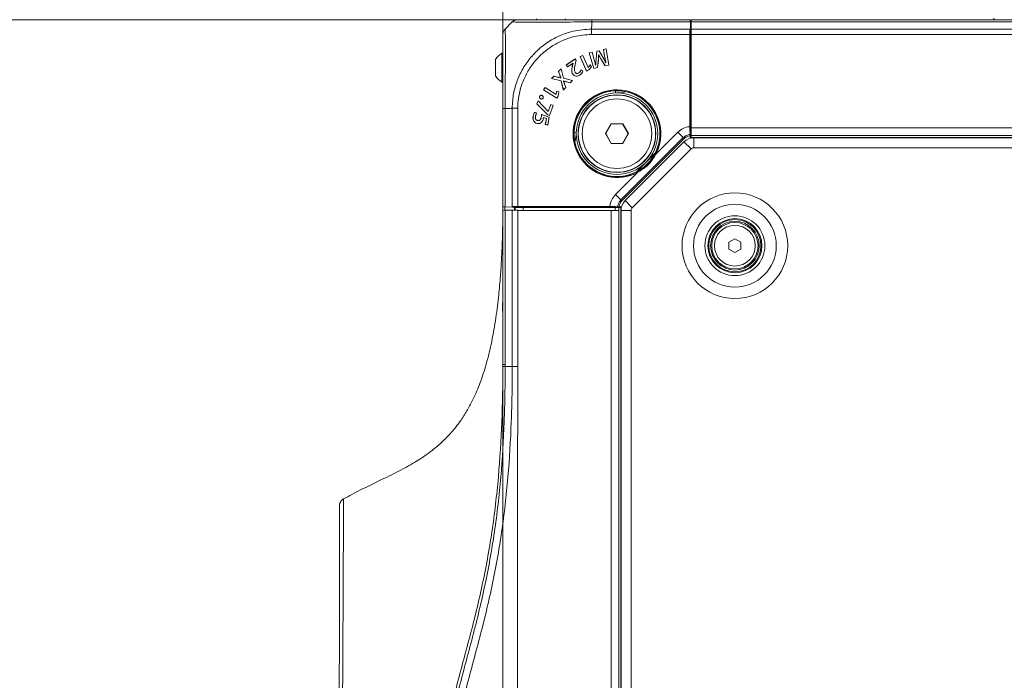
# Model space of a CAD drawing. Header units: millimetres. Extents: x 0 to 1118, y 0 to 864.
# Tile 90 of 235: x 248 to 312, y 581 to 624. Entities that reach past the tile are written whole.
import ezdxf

# ---------------------------------------------------------------- set-up
doc = ezdxf.new("R2010")
doc.units = ezdxf.units.MM
doc.styles.add('SLDTEXTSTYLE3', font='TXT', dxfattribs={"width": 0.605})
doc.dimstyles.new('SLDDIMSTYLE3', dxfattribs={"dimtxt": 3.175, "dimasz": 3.302, "dimexe": 0, "dimexo": 0.0625, "dimgap": 0.79375, "dimtad": 0, "dimtih": 1, "dimtoh": 1, "dimdec": 0, "dimlfac": 4, "dimrnd": 1e-09, "dimzin": 12, "dimdsep": 46, "dimtxsty": 'SLDTEXTSTYLE3', "dimsah": 1, "dimcen": 0.09, "dimadec": 0, "dimazin": 3, "dimtfac": 1, "dimtofl": 0, "dimtmove": 0, "dimatfit": 3, "dimfxl": 1, "dimfrac": 2, "dimtolj": 1, "dimtzin": 12, "dimarcsym": 0})

# ---------------------------------------------------------------- blocks, each defined once
blk = doc.blocks.new('_D_8')
at = {"color": 7, "linetype": 'Continuous', "lineweight": 0}
for p, q in [((140.285, 698.696), (92.784, 698.696)), ((94.384, 698.696), (94.384, 666.068)), ((94.384, 623.696), (94.384, 656.323)), ((283.535, 623.696), (92.784, 623.696))]:
    blk.add_line(p, q, dxfattribs=at)
for points in [[(94.384, 698.696), (93.876, 695.394), (94.892, 695.394)], [(94.384, 623.696), (94.892, 626.998), (93.876, 626.998)]]:
    blk.add_solid(points, dxfattribs=at)
at = {"color": 7, "linetype": 'Continuous', "lineweight": 0, "char_height": 3.175, "attachment_point": 1, "style": 'SLDTEXTSTYLE3'}
for s, insert in [('300', (90.746, 665.289)), ('MINIMUM CLEARANCE', (70.635, 660.416))]:
    blk.add_mtext(s, dxfattribs=dict(at, insert=insert))
blk = doc.blocks.new('_D_10')
at = {"color": 7, "linetype": 'Continuous', "lineweight": 0}
for p, q in [((141.885, 700.296), (141.885, 713.98)), ((279.385, 478.659), (279.385, 713.98)), ((141.885, 712.38), (186.886, 712.38)), ((279.385, 712.38), (234.383, 712.38))]:
    blk.add_line(p, q, dxfattribs=at)
for points in [[(141.885, 712.38), (145.187, 711.872), (145.187, 712.888)], [(279.385, 712.38), (276.083, 712.888), (276.083, 711.872)]]:
    blk.add_solid(points, dxfattribs=at)
at = {"color": 7, "linetype": 'Continuous', "lineweight": 0, "char_height": 3.175, "attachment_point": 1, "style": 'SLDTEXTSTYLE3'}
for s, insert in [('550', (206.997, 716.473)), ('MINIMUM CLEARANCE', (186.886, 711.601))]:
    blk.add_mtext(s, dxfattribs=dict(at, insert=insert))

msp = doc.modelspace()

# ---------------------------------------------------------------- linework, layer by layer
at = {"color": 7, "linetype": 'Continuous', "lineweight": 15}
for p, q in [((279.531, 623.092), (279.988, 623.549)), ((281.551, 623.761), (281.551, 623.696)), ((283.426, 623.696), (283.426, 623.761)), ((284.985, 623.696), (285.135, 623.696)), ((285.135, 623.696), (291.498, 623.696)), ((291.504, 623.571), (291.547, 623.571)), ((291.512, 623.092), (291.504, 623.549)), ((291.547, 623.696), (495.722, 623.696)), ((291.547, 623.696), (291.547, 623.549)), ((291.547, 623.549), (291.547, 623.092)), ((311.139, 623.696), (311.099, 623.766)), ((291.48, 616.776), (291.48, 622.739)), ((291.482, 623.092), (291.482, 616.627)), ((291.482, 623.092), (291.497, 623.092)), ((291.497, 623.092), (291.512, 623.092)), ((291.512, 623.092), (291.512, 616.627)), ((291.547, 623.092), (291.547, 622.739)), ((291.547, 622.739), (291.547, 616.696)), ((291.547, 622.446), (291.512, 622.446)), ((279.385, 621.53), (279.32, 621.53)), ((279.32, 621.53), (279.32, 619.655)), ((285.149, 621.594), (284.966, 621.552)), ((284.966, 621.552), (285.263, 620.535)), ((284.969, 621.55), (284.966, 621.552)), ((285.148, 621.591), (284.969, 621.55)), ((284.969, 621.55), (285.265, 620.538)), ((285.148, 621.591), (285.149, 621.594)), ((285.264, 621.178), (285.148, 621.591)), ((285.266, 621.178), (285.149, 621.594)), ((285.461, 621.653), (285.414, 621.172)), ((285.463, 621.651), (285.416, 621.172)), ((285.606, 621.686), (285.461, 621.653)), ((285.463, 621.651), (285.461, 621.653)), ((285.605, 621.684), (285.463, 621.651)), ((285.605, 621.684), (285.606, 621.686)), ((285.843, 621.277), (285.605, 621.684)), ((285.845, 621.278), (285.606, 621.686)), ((286.064, 621.805), (285.889, 621.765)), ((285.889, 621.765), (285.961, 621.345)), ((285.891, 621.763), (285.889, 621.765)), ((286.063, 621.803), (285.891, 621.763)), ((285.891, 621.763), (285.964, 621.346)), ((286.063, 621.803), (286.064, 621.805)), ((286.231, 620.761), (286.063, 621.803)), ((286.233, 620.76), (286.064, 621.805)), ((291.512, 621.546), (291.547, 621.546)), ((278.915, 621.12), (278.915, 620.064)), ((284.064, 621.153), (283.483, 620.778)), ((284.063, 621.149), (283.486, 620.777)), ((283.569, 620.643), (283.921, 620.87)), ((283.57, 620.647), (283.922, 620.873)), ((283.923, 620.868), (283.889, 620.755)), ((283.925, 620.868), (283.892, 620.754)), ((283.922, 620.873), (283.921, 620.87)), ((283.921, 620.87), (283.923, 620.868)), ((283.922, 620.873), (283.925, 620.868)), ((283.925, 620.868), (283.923, 620.868)), ((284.063, 621.149), (284.064, 621.153)), ((284.125, 621.053), (284.063, 621.149)), ((284.128, 621.054), (284.064, 621.153)), ((284.085, 620.895), (284.125, 621.053)), ((284.087, 620.895), (284.128, 621.054)), ((284.125, 621.053), (284.128, 621.054)), ((284.551, 621.382), (284.381, 621.306)), ((284.381, 621.306), (284.797, 620.375)), ((284.384, 621.304), (284.381, 621.306)), ((284.55, 621.379), (284.384, 621.304)), ((284.384, 621.304), (284.798, 620.378)), ((284.55, 621.379), (284.551, 621.382)), ((284.895, 620.607), (284.55, 621.379)), ((284.896, 620.61), (284.551, 621.382)), ((285.506, 620.594), (285.552, 621.037)), ((285.508, 620.592), (285.555, 621.037)), ((285.552, 621.037), (285.555, 621.037)), ((285.572, 621.422), (285.58, 621.424)), ((285.572, 621.422), (285.574, 621.42)), ((285.574, 621.42), (285.579, 621.421)), ((285.58, 621.424), (285.579, 621.421)), ((285.758, 621.087), (285.756, 621.085)), ((285.756, 621.085), (285.986, 620.702)), ((285.758, 621.087), (285.987, 620.705)), ((286.04, 620.899), (286.041, 620.902)), ((286.047, 620.901), (286.04, 620.899)), ((286.044, 620.903), (286.041, 620.902)), ((286.047, 620.901), (286.044, 620.903)), ((291.547, 621.046), (291.512, 621.046)), ((283.142, 620.51), (282.986, 620.352)), ((282.986, 620.352), (283.062, 620.13)), ((282.989, 620.352), (282.986, 620.352)), ((283.141, 620.505), (282.989, 620.352)), ((282.989, 620.352), (283.064, 620.131)), ((283.141, 620.505), (283.142, 620.51)), ((283.299, 619.909), (283.141, 620.505)), ((283.301, 619.911), (283.142, 620.51)), ((283.483, 620.778), (283.569, 620.643)), ((283.486, 620.777), (283.483, 620.778)), ((283.486, 620.777), (283.57, 620.647)), ((283.57, 620.647), (283.569, 620.643)), ((283.892, 620.754), (283.889, 620.755)), ((283.899, 620.18), (283.897, 620.179)), ((284.047, 620.298), (284.049, 620.3)), ((284.295, 620.253), (284.294, 620.254)), ((284.553, 620.359), (284.431, 620.443)), ((284.55, 620.359), (284.432, 620.44)), ((284.797, 620.375), (284.945, 620.441)), ((284.798, 620.378), (284.797, 620.375)), ((284.798, 620.378), (284.943, 620.443)), ((284.895, 620.607), (284.896, 620.61)), ((284.901, 620.61), (284.895, 620.607)), ((284.899, 620.612), (284.896, 620.61)), ((285.031, 620.774), (284.899, 620.612)), ((284.901, 620.61), (284.899, 620.612)), ((285.031, 620.77), (284.901, 620.61)), ((284.943, 620.443), (285.118, 620.654)), ((284.943, 620.443), (284.945, 620.441)), ((284.945, 620.441), (285.121, 620.654)), ((285.121, 620.654), (285.031, 620.774)), ((285.031, 620.77), (285.031, 620.774)), ((285.118, 620.654), (285.031, 620.77)), ((285.118, 620.654), (285.121, 620.654)), ((285.263, 620.535), (285.508, 620.592)), ((285.265, 620.538), (285.263, 620.535)), ((285.265, 620.538), (285.506, 620.594)), ((285.376, 620.746), (285.378, 620.749)), ((285.385, 620.748), (285.376, 620.746)), ((285.383, 620.75), (285.378, 620.749)), ((285.385, 620.748), (285.383, 620.75)), ((285.506, 620.594), (285.508, 620.592)), ((285.986, 620.702), (286.233, 620.76)), ((285.987, 620.705), (285.986, 620.702)), ((285.987, 620.705), (286.231, 620.761)), ((286.231, 620.761), (286.233, 620.76)), ((279.32, 619.655), (279.385, 619.655)), ((282.687, 620.05), (282.531, 619.892)), ((282.535, 619.893), (282.531, 619.892)), ((282.531, 619.892), (283.141, 619.74)), ((282.688, 620.048), (282.535, 619.893)), ((282.535, 619.893), (283.143, 619.742)), ((282.917, 619.984), (282.687, 620.05)), ((282.688, 620.048), (282.687, 620.05)), ((282.917, 619.982), (282.688, 620.048)), ((283.136, 619.922), (283.133, 619.919)), ((283.139, 619.921), (283.133, 619.916)), ((283.133, 619.916), (283.133, 619.919)), ((283.139, 619.921), (283.136, 619.922)), ((283.143, 619.742), (283.141, 619.74)), ((283.141, 619.74), (283.291, 619.158)), ((283.143, 619.742), (283.292, 619.162)), ((283.299, 619.909), (283.301, 619.911)), ((283.88, 619.756), (283.299, 619.909)), ((283.884, 619.757), (283.301, 619.911)), ((283.301, 619.733), (283.305, 619.737)), ((283.301, 619.733), (283.303, 619.732)), ((283.303, 619.732), (283.305, 619.734)), ((283.305, 619.737), (283.305, 619.734)), ((283.444, 619.315), (283.369, 619.548)), ((283.446, 619.315), (283.371, 619.548)), ((283.493, 619.672), (283.729, 619.6)), ((283.494, 619.674), (283.728, 619.603)), ((283.728, 619.603), (283.88, 619.756)), ((283.728, 619.603), (283.729, 619.6)), ((283.729, 619.6), (283.884, 619.757)), ((283.88, 619.756), (283.884, 619.757)), ((284.345, 620.103), (284.346, 620.101)), ((282.116, 619.308), (282.016, 619.15)), ((282.019, 619.151), (282.016, 619.15)), ((282.016, 619.15), (282.879, 618.607)), ((282.116, 619.305), (282.019, 619.151)), ((282.019, 619.151), (282.878, 618.61)), ((282.831, 618.857), (282.116, 619.308)), ((282.116, 619.305), (282.116, 619.308)), ((282.831, 618.854), (282.116, 619.305)), ((282.852, 619.068), (282.832, 618.86)), ((282.854, 619.065), (282.835, 618.859)), ((282.993, 619.018), (282.852, 619.068)), ((282.854, 619.065), (282.852, 619.068)), ((282.991, 619.017), (282.854, 619.065)), ((282.963, 618.744), (282.991, 619.017)), ((282.965, 618.743), (282.993, 619.018)), ((282.991, 619.017), (282.993, 619.018)), ((283.291, 619.158), (283.446, 619.315)), ((283.292, 619.162), (283.291, 619.158)), ((283.292, 619.162), (283.444, 619.315)), ((283.444, 619.315), (283.446, 619.315)), ((286.672, 619.089), (286.672, 618.957)), ((286.76, 618.958), (286.797, 618.958)), ((281.654, 618.443), (281.586, 618.251)), ((281.588, 618.252), (281.586, 618.251)), ((281.586, 618.251), (282.285, 617.544)), ((281.655, 618.439), (281.588, 618.252)), ((281.588, 618.252), (282.286, 617.546)), ((282.317, 617.751), (281.654, 618.443)), ((281.655, 618.439), (281.654, 618.443)), ((282.316, 617.749), (281.655, 618.439)), ((281.761, 618.736), (281.761, 618.736)), ((281.763, 618.735), (281.761, 618.736)), ((281.763, 618.735), (281.763, 618.735)), ((281.821, 618.577), (281.82, 618.575)), ((281.924, 618.788), (281.925, 618.789)), ((281.982, 618.629), (281.984, 618.628)), ((282.832, 618.86), (282.831, 618.857)), ((282.835, 618.859), (282.831, 618.854)), ((282.831, 618.854), (282.831, 618.857)), ((282.835, 618.859), (282.832, 618.86)), ((282.878, 618.61), (282.963, 618.744)), ((282.878, 618.61), (282.879, 618.607)), ((282.879, 618.607), (282.965, 618.743)), ((282.963, 618.744), (282.965, 618.743)), ((279.385, 617.945), (279.385, 618.096)), ((279.385, 611.582), (279.385, 617.945)), ((281.582, 617.637), (281.446, 617.703)), ((281.578, 617.636), (281.446, 617.7)), ((282.316, 617.749), (282.317, 617.751)), ((282.321, 617.747), (282.316, 617.749)), ((282.32, 617.75), (282.317, 617.751)), ((282.481, 618.202), (282.32, 617.75)), ((282.321, 617.747), (282.32, 617.75)), ((282.482, 618.2), (282.321, 617.747)), ((282.4, 617.506), (282.629, 618.147)), ((282.402, 617.503), (282.632, 618.149)), ((282.632, 618.149), (282.481, 618.202)), ((282.482, 618.2), (282.481, 618.202)), ((282.629, 618.147), (282.482, 618.2)), ((282.629, 618.147), (282.632, 618.149)), ((281.338, 617.449), (281.336, 617.449)), ((281.485, 617.427), (281.487, 617.427)), ((281.605, 616.98), (281.605, 616.978)), ((281.628, 617.172), (281.628, 617.174)), ((281.875, 617.422), (281.872, 617.423)), ((281.882, 617.061), (281.884, 617.06)), ((282.382, 617.398), (281.89, 617.562)), ((282.379, 617.397), (281.892, 617.559)), ((281.994, 617.291), (281.996, 617.29)), ((282.003, 617.367), (282.005, 617.364)), ((282.003, 617.367), (282.202, 617.297)), ((282.005, 617.364), (282.199, 617.296)), ((282.199, 617.296), (282.125, 616.911)), ((282.202, 617.297), (282.128, 616.913)), ((282.202, 617.297), (282.199, 617.296)), ((282.281, 616.883), (282.379, 617.397)), ((282.282, 616.881), (282.382, 617.398)), ((282.286, 617.546), (282.285, 617.544)), ((282.285, 617.544), (282.402, 617.503)), ((282.286, 617.546), (282.4, 617.506)), ((282.379, 617.397), (282.382, 617.398)), ((282.4, 617.506), (282.402, 617.503)), ((291.547, 617.378), (291.512, 617.343)), ((282.128, 616.913), (282.125, 616.911)), ((282.125, 616.911), (282.282, 616.881)), ((282.128, 616.913), (282.281, 616.883)), ((282.281, 616.883), (282.282, 616.881)), ((284.123, 616.408), (283.991, 616.408)), ((286.39, 616.961), (286.02, 616.321)), ((286.395, 616.952), (286.03, 616.321)), ((286.395, 616.952), (286.39, 616.961)), ((287.129, 616.961), (286.39, 616.961)), ((287.124, 616.952), (286.395, 616.952)), ((287.124, 616.952), (287.129, 616.961)), ((287.489, 616.321), (287.124, 616.952)), ((287.499, 616.321), (287.129, 616.961)), ((291.482, 616.627), (291.497, 616.522)), ((291.497, 616.627), (291.482, 616.627)), ((291.497, 616.627), (291.512, 616.627)), ((291.512, 616.627), (291.497, 616.522)), ((291.497, 616.522), (291.508, 616.446)), ((291.508, 616.446), (291.508, 616.197)), ((291.547, 616.696), (291.547, 616.196)), ((284.122, 616.283), (284.122, 616.321)), ((286.02, 616.321), (286.39, 615.681)), ((286.03, 616.321), (286.02, 616.321)), ((286.03, 616.321), (286.395, 615.689)), ((291.088, 615.986), (287.094, 611.993)), ((287.124, 615.689), (287.489, 616.321)), ((287.129, 615.681), (287.499, 616.321)), ((291.089, 615.795), (287.286, 611.991)), ((287.489, 616.321), (287.499, 616.321)), ((291.497, 616.196), (291.486, 616.194)), ((291.486, 616.026), (291.486, 616.194)), ((291.486, 616.062), (291.547, 616.123)), ((291.488, 616.276), (291.508, 616.197)), ((291.497, 616.196), (291.508, 616.197)), ((291.547, 616.123), (291.547, 616.196)), ((291.547, 616.196), (495.722, 616.196)), ((291.547, 616.123), (291.547, 616.04)), ((495.544, 616.058), (291.725, 616.058)), ((286.395, 615.689), (286.39, 615.681)), ((286.39, 615.681), (287.129, 615.681)), ((286.395, 615.689), (287.124, 615.689)), ((287.124, 615.689), (287.129, 615.681)), ((288.625, 614.456), (288.026, 613.857)), ((289.223, 615.054), (288.625, 614.456)), ((279.385, 611.358), (279.385, 611.582)), ((279.385, 611.358), (279.531, 611.361)), ((279.385, 601.392), (279.385, 611.358)), ((279.988, 611.568), (279.531, 611.576)), ((279.531, 611.361), (279.988, 611.369)), ((286.453, 611.598), (279.988, 611.598)), ((279.988, 611.583), (279.988, 611.598)), ((279.988, 611.568), (279.988, 611.583)), ((286.453, 611.568), (279.988, 611.568)), ((279.988, 611.369), (280.342, 611.375)), ((280.135, 611.568), (280.135, 611.371)), ((280.185, 611.372), (280.185, 611.533)), ((280.185, 611.533), (280.685, 611.533)), ((286.304, 611.601), (280.342, 611.601)), ((280.342, 611.375), (280.342, 611.346)), ((280.446, 611.359), (280.342, 611.361)), ((280.342, 611.346), (286.385, 611.346)), ((286.835, 611.357), (280.446, 611.359)), ((280.685, 611.533), (286.635, 611.533)), ((281.535, 611.533), (281.535, 611.568)), ((282.035, 611.568), (282.035, 611.533)), ((285.737, 611.568), (285.702, 611.533)), ((286.558, 611.583), (286.453, 611.598)), ((286.453, 611.583), (286.453, 611.598)), ((286.453, 611.583), (286.453, 611.568)), ((286.558, 611.583), (286.453, 611.568)), ((286.635, 611.572), (286.558, 611.583)), ((286.883, 611.572), (286.635, 611.572)), ((286.635, 611.533), (286.885, 611.533)), ((286.805, 611.593), (286.883, 611.572)), ((286.885, 611.583), (286.883, 611.572)), ((286.886, 611.594), (286.885, 611.583)), ((286.885, 611.533), (286.957, 611.533)), ((286.885, 611.356), (286.885, 611.533)), ((286.885, 611.354), (286.885, 611.356)), ((286.885, 611.354), (286.885, 477.287)), ((287.054, 611.594), (286.886, 611.594)), ((286.957, 611.533), (287.018, 611.594)), ((287.04, 611.533), (286.957, 611.533)), ((287.022, 611.355), (287.022, 477.287)), ((293.997, 609.294), (294.385, 609.518)), ((294.385, 609.518), (294.772, 609.294)), ((293.997, 608.847), (293.997, 609.294)), ((294.385, 608.623), (293.997, 608.847)), ((294.772, 608.847), (294.385, 608.623)), ((294.772, 609.294), (294.772, 608.847)), ((279.358, 605.084), (279.356, 604.833))]:
    msp.add_line(p, q, dxfattribs=at)
at = {"color": 9, "linetype": 'Continuous', "lineweight": 0}
for p, q in [((285.135, 623.253), (285.135, 623.549)), ((291.504, 623.549), (285.135, 623.549)), ((291.547, 623.448), (291.506, 623.448)), ((291.547, 623.549), (495.722, 623.549)), ((311.17, 623.741), (311.196, 623.696)), ((285.107, 623.092), (291.482, 623.092)), ((291.48, 622.739), (285.109, 622.739)), ((291.497, 623.092), (291.497, 616.627)), ((291.547, 623.092), (495.722, 623.092)), ((291.547, 622.739), (495.722, 622.739)), ((284.085, 620.895), (284.087, 620.895)), ((285.264, 621.178), (285.266, 621.178)), ((285.416, 621.172), (285.414, 621.172)), ((285.843, 621.277), (285.845, 621.278)), ((285.964, 621.346), (285.961, 621.345)), ((282.917, 619.982), (282.917, 619.984)), ((283.064, 620.131), (283.062, 620.13)), ((283.369, 619.548), (283.371, 619.548)), ((283.494, 619.674), (283.493, 619.672)), ((279.827, 617.946), (279.531, 617.946)), ((279.531, 617.946), (279.531, 611.576)), ((279.988, 611.598), (279.988, 617.974)), ((280.342, 617.971), (280.342, 611.601)), ((289.257, 614.976), (290.696, 616.415)), ((290.696, 616.415), (291.049, 616.062)), ((291.497, 616.627), (291.497, 616.522)), ((291.547, 616.696), (495.722, 616.696)), ((291.049, 616.062), (287.018, 612.032)), ((291.088, 615.986), (291.049, 616.062)), ((291.549, 615.335), (291.089, 615.795)), ((291.547, 616.071), (495.722, 616.071)), ((291.725, 615.408), (291.725, 616.058)), ((291.549, 615.335), (287.745, 611.532)), ((495.544, 615.408), (291.725, 615.408)), ((289.257, 614.976), (289.213, 615)), ((286.666, 612.384), (288.104, 613.823)), ((288.081, 613.867), (288.104, 613.823)), ((286.666, 612.384), (287.018, 612.032)), ((287.018, 612.032), (287.094, 611.993)), ((287.745, 611.532), (287.286, 611.991)), ((279.507, 611.577), (279.507, 611.36)), ((279.531, 611.361), (279.531, 601.392)), ((286.453, 611.583), (279.988, 611.583)), ((279.988, 601.261), (279.988, 611.369)), ((280.184, 611.568), (280.184, 611.372)), ((280.342, 611.346), (280.342, 601.261)), ((280.685, 611.359), (280.685, 611.533)), ((286.385, 477.296), (286.385, 611.346)), ((286.558, 611.583), (286.453, 611.583)), ((286.635, 611.357), (286.635, 611.533)), ((287.01, 477.108), (287.01, 611.533)), ((287.672, 611.355), (287.022, 611.355)), ((287.672, 611.355), (287.672, 477.287)), ((279.988, 601.261), (279.531, 601.261))]:
    msp.add_line(p, q, dxfattribs=at)
at = {"color": 7, "linetype": 'Continuous', "lineweight": 15, "flags": 128}
for points in [[(284.432, 620.44), (284.432, 620.442), (284.431, 620.443)], [(284.55, 620.359), (284.551, 620.359), (284.553, 620.359)], [(286.797, 618.958), (287.138, 618.992), (287.311, 619.035)], [(281.763, 618.735), (281.762, 618.735), (281.762, 618.736), (281.761, 618.736)], [(281.446, 617.7), (281.446, 617.702), (281.446, 617.703)], [(281.578, 617.636), (281.58, 617.637), (281.582, 617.637)], [(281.892, 617.559), (281.891, 617.56), (281.89, 617.562)], [(284.045, 615.769), (284.088, 615.942), (284.122, 616.283)]]:
    msp.add_lwpolyline(points, dxfattribs=at)
at = {"color": 7, "linetype": 'Continuous', "lineweight": 15}
for centre, radius in [((286.76, 616.321), 2.638), ((286.76, 616.321), 2.513), ((286.76, 616.321), 2.5), ((286.76, 616.321), 2.25), ((294.385, 609.071), 1.75), ((294.385, 609.071), 1.688), ((294.385, 609.071), 1.575), ((294.385, 609.071), 1.5)]:
    msp.add_circle(centre, radius, dxfattribs=at)
at = {"color": 9, "linetype": 'Continuous', "lineweight": 0}
for radius in [3.417, 2.677, 1.938, 1.318]:
    msp.add_circle((294.385, 609.071), radius, dxfattribs=at)
at = {"color": 7, "linetype": 'Continuous', "lineweight": 15}
for centre, radius, start, end in [((279.858, 620.592), 1.081, 119.88215, 150.7838), ((279.858, 620.592), 1.081, 209.2162, 240.11785), ((286.76, 616.321), 2.77, 325.45588, 304.54412), ((291.725, 615.158), 0.9, 90, 135), ((286.76, 616.321), 2.77, 304.54412, 325.45588), ((287.922, 611.355), 0.9, 135, 180)]:
    msp.add_arc(centre, radius, start, end, dxfattribs=at)
at = {"color": 9, "linetype": 'Continuous', "lineweight": 0}
for centre, radius, start, end in [((286.76, 616.321), 2.837, 331.69971, 298.30029), ((286.76, 616.321), 2.787, 331.69971, 298.30029), ((291.725, 615.158), 0.25, 90, 135), ((287.922, 611.355), 0.25, 135, 180)]:
    msp.add_arc(centre, radius, start, end, dxfattribs=at)
at = {"color": 7, "linetype": 'Continuous', "lineweight": 15}
for centre, major_axis, start_param, end_param in [((291.498, 623.196), (0, 0.5), 5.497787, 6.283185), ((291.488, 622.739), (0, 0.5), 0.785398, 1.570796), ((279.885, 611.582), (0.5, 0), 3.141593, 3.926991), ((280.342, 611.592), (0.5, 0), 1.570796, 2.356194), ((286.385, 611.354), (0.5, 0), 4.712389, 6.283185), ((286.835, 611.356), (0.05, 0), 0, 1.553343)]:
    msp.add_ellipse(centre, major_axis=major_axis, ratio=0.017455, start_param=start_param, end_param=end_param, dxfattribs=at)
for points in [[(279.988, 623.549), (280.013, 623.571), (280.061, 623.615), (280.149, 623.66), (280.243, 623.69), (280.309, 623.694), (280.342, 623.696)], [(279.531, 623.092), (279.509, 623.068), (279.465, 623.019), (279.42, 622.931), (279.39, 622.837), (279.386, 622.771), (279.385, 622.738)], [(279.385, 606.835), (279.384, 606.251), (279.376, 605.667), (279.358, 605.084)], [(279.356, 604.833), (279.375, 605.428), (279.384, 606.023), (279.385, 606.617)]]:
    msp.add_open_spline(points, degree=3, dxfattribs=at)
at = {"color": 9, "linetype": 'Continuous', "lineweight": 0}
for points, knots in [([(285.135, 623.549), (284.957, 623.549), (284.492, 623.549), (283.74, 623.546), (282.918, 623.539), (282.153, 623.534), (281.502, 623.531), (280.949, 623.532), (280.506, 623.537), (280.199, 623.544), (280.02, 623.549), (279.999, 623.549), (279.988, 623.549)], [0, 0, 0, 0, 0.065796, 0.172761, 0.282893, 0.389757, 0.499797, 0.596871, 0.703946, 0.814211, 0.906126, 1, 1, 1, 1]), ([(279.531, 623.092), (279.531, 623.087), (279.531, 623.073), (279.535, 622.929), (279.543, 622.623), (279.548, 622.175), (279.55, 621.595), (279.546, 620.892), (279.54, 620.09), (279.533, 619.11), (279.532, 618.373), (279.531, 617.946)], [0, 0, 0, 0, 0.063881, 0.171582, 0.282525, 0.390047, 0.500815, 0.616212, 0.727169, 0.841682, 1, 1, 1, 1]), ([(279.988, 617.974), (279.994, 618.141), (280.01, 618.597), (280.154, 619.341), (280.46, 620.164), (280.906, 620.929), (281.517, 621.657), (282.257, 622.255), (283.091, 622.696), (284.021, 623.016), (284.711, 623.064), (285.107, 623.092)], [0, 0, 0, 0, 0.062705, 0.17058, 0.281665, 0.389429, 0.500417, 0.63527, 0.742285, 0.852425, 1, 1, 1, 1]), ([(285.109, 622.739), (284.741, 622.712), (284.103, 622.667), (283.24, 622.364), (282.466, 621.951), (281.779, 621.393), (281.21, 620.719), (280.791, 620.013), (280.502, 619.247), (280.362, 618.556), (280.347, 618.127), (280.342, 617.971)], [0, 0, 0, 0, 0.147652, 0.256205, 0.364776, 0.499589, 0.608942, 0.718292, 0.827742, 0.937176, 1, 1, 1, 1]), ([(285.135, 623.253), (285.133, 623.25), (285.124, 623.235), (285.114, 623.181), (285.11, 623.13), (285.107, 623.092)], [0, 0, 0, 0, 0.051239, 0.304553, 1, 1, 1, 1]), ([(279.988, 617.974), (279.975, 617.973), (279.931, 617.97), (279.879, 617.964), (279.839, 617.952), (279.83, 617.947), (279.828, 617.946), (279.827, 617.946)], [0, 0, 0, 0, 0.245202, 0.817535, 0.960682, 0.992151, 1, 1, 1, 1]), ([(290.696, 616.415), (290.805, 616.504), (291.022, 616.683), (291.314, 616.761), (291.466, 616.775), (291.48, 616.776)], [0, 0, 0, 0, 0.477301, 0.954606, 1, 1, 1, 1]), ([(291.488, 616.276), (291.407, 616.259), (291.243, 616.225), (291.114, 616.117), (291.049, 616.062)], [0, 0, 0, 0, 0.490629, 1, 1, 1, 1]), ([(288.081, 613.867), (288.184, 613.928), (288.392, 614.05), (288.692, 614.301), (288.98, 614.612), (289.135, 614.869), (289.213, 615)], [0, 0, 0, 0, 0.221203, 0.446205, 0.719453, 1, 1, 1, 1]), ([(289.257, 614.976), (289.183, 614.845), (289.032, 614.579), (288.661, 614.161), (288.316, 613.952), (288.104, 613.823)], [0, 0, 0, 0, 0.272729, 0.554234, 1, 1, 1, 1]), ([(286.304, 611.601), (286.305, 611.613), (286.319, 611.765), (286.397, 612.057), (286.576, 612.275), (286.666, 612.384)], [0, 0, 0, 0, 0.0434569, 0.5208053, 1, 1, 1, 1]), ([(287.018, 612.032), (286.963, 611.966), (286.855, 611.838), (286.821, 611.673), (286.805, 611.593)], [0, 0, 0, 0, 0.509361, 1, 1, 1, 1]), ([(279.385, 487.381), (279.384, 492.165), (279.361, 496.95), (279.239, 506.519), (279.14, 511.304), (278.901, 518.477), (278.806, 520.867), (278.677, 523.556), (278.662, 523.855), (278.633, 524.452), (278.618, 524.751), (278.569, 525.646), (278.532, 526.243), (278.404, 528.032), (278.296, 529.222), (278.029, 531.597), (277.869, 532.782), (277.508, 535.147), (277.306, 536.325), (276.666, 539.855), (276.194, 542.2), (275.529, 545.725), (275.315, 546.902), (274.918, 549.26), (274.735, 550.442), (274.414, 552.812), (274.276, 554), (274.057, 556.382), (273.976, 557.574), (273.878, 559.962), (273.862, 561.157), (273.893, 563.549), (273.941, 564.743), (274.097, 567.128), (274.204, 568.318), (274.474, 570.695), (274.635, 571.879), (275.007, 574.24), (275.218, 575.416), (275.577, 577.174), (275.704, 577.758), (275.905, 578.632), (275.974, 578.923), (276.116, 579.503), (276.189, 579.793), (276.56, 581.24), (276.879, 582.392), (277.335, 584.126), (277.484, 584.705), (277.767, 585.865), (277.902, 586.447), (278.279, 588.197), (278.494, 589.371), (278.848, 591.737), (278.985, 592.923), (279.195, 595.299), (279.268, 596.489), (279.362, 598.872), (279.383, 600.066), (279.384, 601.26)], [0, 0, 0, 0, 0.125, 0.125, 0.25, 0.25, 0.3125, 0.3125, 0.320312, 0.320312, 0.328125, 0.328125, 0.34375, 0.34375, 0.375, 0.375, 0.40625, 0.40625, 0.4375, 0.4375, 0.5, 0.5, 0.53125, 0.53125, 0.5625, 0.5625, 0.59375, 0.59375, 0.625, 0.625, 0.65625, 0.65625, 0.6875, 0.6875, 0.71875, 0.71875, 0.75, 0.75, 0.78125, 0.78125, 0.796875, 0.796875, 0.804688, 0.804688, 0.8125, 0.8125, 0.84375, 0.84375, 0.859375, 0.859375, 0.875, 0.875, 0.90625, 0.90625, 0.9375, 0.9375, 0.96875, 0.96875, 1, 1, 1, 1]), ([(279.531, 601.261), (279.531, 601.112), (279.531, 600.962), (279.529, 600.664), (279.526, 600.216), (279.52, 599.768), (279.504, 598.874), (279.488, 598.277), (279.421, 596.49), (279.35, 595.3), (279.145, 592.924), (279.01, 591.737), (278.663, 589.371), (278.451, 588.196), (278.079, 586.445), (277.946, 585.863), (277.665, 584.702), (277.518, 584.123), (277.065, 582.389), (276.747, 581.236), (276.376, 579.789), (276.303, 579.499), (276.161, 578.919), (276.092, 578.628), (275.89, 577.755), (275.763, 577.17), (275.404, 575.413), (275.193, 574.237), (274.82, 571.876), (274.658, 570.692), (274.388, 568.315), (274.28, 567.125), (274.123, 564.741), (274.075, 563.547), (274.044, 561.155), (274.061, 559.96), (274.159, 557.573), (274.24, 556.381), (274.46, 553.999), (274.599, 552.811), (274.921, 550.442), (275.104, 549.26), (275.501, 546.902), (275.715, 545.725), (276.378, 542.2), (276.848, 539.855), (277.481, 536.324), (277.68, 535.145), (278.035, 532.779), (278.192, 531.594), (278.453, 529.219), (278.558, 528.028), (278.683, 526.239), (278.719, 525.642), (278.758, 524.896), (278.766, 524.746), (278.781, 524.448), (278.788, 524.298), (278.811, 523.851), (278.825, 523.552), (278.954, 520.864), (279.049, 518.473), (279.288, 511.301), (279.386, 506.517), (279.508, 496.949), (279.531, 492.165), (279.531, 487.38)], [0, 0, 0, 0, 0.003906, 0.003906, 0.007812, 0.015625, 0.015625, 0.03125, 0.03125, 0.0625, 0.0625, 0.09375, 0.09375, 0.125, 0.125, 0.140625, 0.140625, 0.15625, 0.15625, 0.1875, 0.1875, 0.195312, 0.195312, 0.203125, 0.203125, 0.21875, 0.21875, 0.25, 0.25, 0.28125, 0.28125, 0.3125, 0.3125, 0.34375, 0.34375, 0.375, 0.375, 0.40625, 0.40625, 0.4375, 0.4375, 0.46875, 0.46875, 0.5, 0.5, 0.5625, 0.5625, 0.59375, 0.59375, 0.625, 0.625, 0.65625, 0.65625, 0.671875, 0.671875, 0.675781, 0.675781, 0.679688, 0.679688, 0.6875, 0.6875, 0.75, 0.75, 0.875, 0.875, 1, 1, 1, 1]), ([(279.988, 487.38), (279.988, 492.163), (279.965, 496.946), (279.844, 506.51), (279.746, 511.292), (279.507, 518.462), (279.412, 520.851), (279.284, 523.538), (279.269, 523.837), (279.24, 524.434), (279.224, 524.732), (279.178, 525.628), (279.143, 526.225), (279.02, 528.014), (278.916, 529.206), (278.658, 531.582), (278.503, 532.767), (278.149, 535.13), (277.951, 536.309), (277.316, 539.84), (276.842, 542.184), (276.171, 545.708), (275.954, 546.883), (275.549, 549.24), (275.362, 550.422), (275.034, 552.79), (274.893, 553.976), (274.668, 556.355), (274.584, 557.548), (274.483, 559.938), (274.466, 561.134), (274.498, 563.527), (274.547, 564.722), (274.708, 567.105), (274.818, 568.294), (275.094, 570.668), (275.258, 571.854), (275.637, 574.214), (275.851, 575.389), (276.214, 577.144), (276.342, 577.728), (276.613, 578.892), (276.757, 579.472), (277.207, 581.209), (277.527, 582.362), (277.983, 584.098), (278.13, 584.678), (278.411, 585.84), (278.544, 586.422), (278.916, 588.175), (279.127, 589.35), (279.472, 591.714), (279.606, 592.905), (279.81, 595.288), (279.88, 596.481), (279.947, 598.272), (279.963, 598.869), (279.983, 600.065), (279.988, 600.663), (279.988, 601.261)], [0, 0, 0, 0, 0.125, 0.125, 0.25, 0.25, 0.3125, 0.3125, 0.320313, 0.320313, 0.328125, 0.328125, 0.34375, 0.34375, 0.375, 0.375, 0.40625, 0.40625, 0.4375, 0.4375, 0.5, 0.5, 0.53125, 0.53125, 0.5625, 0.5625, 0.59375, 0.59375, 0.625, 0.625, 0.65625, 0.65625, 0.6875, 0.6875, 0.71875, 0.71875, 0.75, 0.75, 0.78125, 0.78125, 0.796875, 0.796875, 0.8125, 0.8125, 0.84375, 0.84375, 0.859375, 0.859375, 0.875, 0.875, 0.90625, 0.90625, 0.9375, 0.9375, 0.96875, 0.96875, 0.984375, 0.984375, 1, 1, 1, 1]), ([(279.384, 601.26), (279.385, 601.304), (279.385, 601.348), (279.385, 601.392), (279.385, 601.392), (279.385, 601.392), (279.385, 601.392)], [0, 0, 0, 0, 0.0005277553, 0.0005277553, 0.0005277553, 0.0005278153, 0.0005278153, 0.0005278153, 0.0005278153]), ([(279.531, 601.261), (279.485, 601.261), (279.448, 601.261), (279.398, 601.261), (279.385, 601.261), (279.384, 601.26)], [0, 0, 0, 0, 0.5, 0.5, 1, 1, 1, 1]), ([(279.531, 601.392), (279.485, 601.392), (279.448, 601.392), (279.398, 601.392), (279.385, 601.392), (279.385, 601.392)], [0, 0, 0, 0, 0.5, 0.5, 1, 1, 1, 1]), ([(280.342, 601.261), (280.276, 601.261), (280.211, 601.261), (280.09, 601.261), (280.034, 601.261), (279.988, 601.261)], [0, 0, 0, 0, 0.5, 0.5, 1, 1, 1, 1]), ([(269.08, 592.68), (269.08, 592.684), (269.08, 592.697), (269.08, 592.573), (269.078, 592.31), (269.077, 591.869), (269.074, 591.224), (269.07, 590.333), (269.065, 589.233), (269.059, 587.943), (269.052, 586.474), (269.044, 584.842), (269.034, 583.032), (269.025, 581.206), (269.015, 579.413), (269.006, 577.692), (268.997, 575.89), (268.986, 574.01), (268.976, 572.087), (268.966, 570.133), (268.955, 568.154), (268.945, 566.135), (268.935, 564.082), (268.924, 561.865), (268.913, 559.493), (268.902, 556.982), (268.891, 554.482), (268.881, 552.045), (268.872, 549.691), (268.864, 547.439), (268.856, 545.271), (268.849, 543.231), (268.843, 541.332), (268.838, 539.592), (268.833, 537.995), (268.829, 536.576), (268.825, 535.344), (268.823, 534.308), (268.82, 533.459), (268.819, 532.77), (268.817, 532.282), (268.817, 532.217), (268.817, 532.185)], [0, 0, 0, 0, 0.0091411, 0.030707, 0.0523728, 0.0742442, 0.1007107, 0.1273619, 0.1542993, 0.1816282, 0.208166, 0.2348898, 0.2619017, 0.2893086, 0.3105352, 0.331857, 0.3534417, 0.3751262, 0.3970169, 0.4182019, 0.4394815, 0.4610235, 0.4826652, 0.5045119, 0.5309466, 0.557566, 0.5844718, 0.6117695, 0.6382044, 0.664824, 0.691638, 0.7189022, 0.7453282, 0.7719384, 0.7987366, 0.8259877, 0.8524225, 0.8790414, 0.9058488, 0.933109, 0.9663697, 1, 1, 1, 1])]:
    msp.add_open_spline(points, degree=3, knots=knots, dxfattribs=at)
at = {"color": 7, "linetype": 'Continuous', "lineweight": 15}
for points, knots in [([(280.342, 623.696), (280.352, 623.696), (280.372, 623.696), (280.541, 623.696), (280.832, 623.696), (281.247, 623.696), (281.761, 623.696), (282.365, 623.696), (283.069, 623.696), (283.834, 623.696), (284.533, 623.696), (284.97, 623.696), (285.135, 623.696)], [0, 0, 0, 0, 0.0929147, 0.1858152, 0.2944776, 0.4031621, 0.5002013, 0.6086254, 0.7170441, 0.8255688, 0.9340808, 1, 1, 1, 1]), ([(279.385, 617.945), (279.385, 618.343), (279.385, 619.024), (279.385, 619.932), (279.385, 620.677), (279.385, 621.329), (279.385, 621.869), (279.385, 622.29), (279.385, 622.58), (279.385, 622.721), (279.385, 622.734), (279.385, 622.738)], [0, 0, 0, 0, 0.158413, 0.271114, 0.383835, 0.49919, 0.608333, 0.717478, 0.826751, 0.936004, 1, 1, 1, 1]), ([(284.047, 620.298), (284.033, 620.328), (284, 620.4), (284.006, 620.533), (284.035, 620.701), (284.066, 620.823), (284.085, 620.895)], [0, 0, 0, 0, 0.157604, 0.383602, 0.63559, 1, 1, 1, 1]), ([(284.049, 620.3), (284.035, 620.329), (284.002, 620.4), (284.009, 620.533), (284.037, 620.701), (284.068, 620.822), (284.087, 620.895)], [0, 0, 0, 0, 0.156836, 0.3822149, 0.6337207, 1, 1, 1, 1]), ([(285.376, 620.746), (285.365, 620.795), (285.343, 620.892), (285.304, 621.035), (285.277, 621.13), (285.264, 621.178)], [0, 0, 0, 0, 0.336243, 0.668093, 1, 1, 1, 1]), ([(285.378, 620.749), (285.367, 620.797), (285.345, 620.894), (285.306, 621.037), (285.279, 621.131), (285.266, 621.178)], [0, 0, 0, 0, 0.3378196, 0.6688819, 1, 1, 1, 1]), ([(285.414, 621.172), (285.409, 621.122), (285.399, 621.027), (285.389, 620.886), (285.385, 620.795), (285.383, 620.75)], [0, 0, 0, 0, 0.354154, 0.67698, 1, 1, 1, 1]), ([(285.416, 621.172), (285.411, 621.122), (285.401, 621.027), (285.391, 620.886), (285.387, 620.794), (285.385, 620.748)], [0, 0, 0, 0, 0.352875, 0.67634, 1, 1, 1, 1]), ([(285.552, 621.037), (285.556, 621.087), (285.564, 621.176), (285.569, 621.304), (285.571, 621.383), (285.572, 621.422)], [0, 0, 0, 0, 0.389715, 0.694802, 1, 1, 1, 1]), ([(285.555, 621.037), (285.559, 621.087), (285.566, 621.176), (285.571, 621.303), (285.573, 621.381), (285.574, 621.42)], [0, 0, 0, 0, 0.391311, 0.6956, 1, 1, 1, 1]), ([(285.579, 621.421), (285.601, 621.376), (285.64, 621.297), (285.7, 621.185), (285.737, 621.119), (285.756, 621.085)], [0, 0, 0, 0, 0.395144, 0.697506, 1, 1, 1, 1]), ([(285.58, 621.424), (285.602, 621.379), (285.641, 621.299), (285.701, 621.187), (285.739, 621.12), (285.758, 621.087)], [0, 0, 0, 0, 0.3935452, 0.696705, 1, 1, 1, 1]), ([(286.04, 620.899), (286.018, 620.944), (285.977, 621.031), (285.911, 621.157), (285.866, 621.237), (285.843, 621.277)], [0, 0, 0, 0, 0.351939, 0.675863, 1, 1, 1, 1]), ([(286.041, 620.902), (286.02, 620.947), (285.978, 621.033), (285.912, 621.159), (285.868, 621.238), (285.845, 621.278)], [0, 0, 0, 0, 0.353346, 0.676568, 1, 1, 1, 1]), ([(285.961, 621.345), (285.97, 621.296), (285.988, 621.198), (286.016, 621.05), (286.035, 620.952), (286.044, 620.903)], [0, 0, 0, 0, 0.333206, 0.666599, 1, 1, 1, 1]), ([(285.964, 621.346), (285.972, 621.296), (285.99, 621.198), (286.018, 621.05), (286.037, 620.951), (286.047, 620.901)], [0, 0, 0, 0, 0.331775, 0.665883, 1, 1, 1, 1]), ([(283.889, 620.755), (283.877, 620.706), (283.853, 620.609), (283.832, 620.46), (283.833, 620.309), (283.876, 620.221), (283.897, 620.179)], [0, 0, 0, 0, 0.25393, 0.508119, 0.764037, 1, 1, 1, 1]), ([(283.892, 620.754), (283.88, 620.705), (283.855, 620.608), (283.835, 620.459), (283.835, 620.309), (283.878, 620.222), (283.899, 620.18)], [0, 0, 0, 0, 0.254708, 0.509676, 0.766414, 1, 1, 1, 1]), ([(283.897, 620.179), (283.924, 620.145), (283.976, 620.08), (284.087, 620.034), (284.203, 620.034), (284.287, 620.067), (284.335, 620.095), (284.346, 620.101)], [0, 0, 0, 0, 0.254989, 0.480261, 0.677654, 0.922777, 1, 1, 1, 1]), ([(283.899, 620.18), (283.926, 620.146), (283.977, 620.082), (284.088, 620.036), (284.203, 620.036), (284.287, 620.069), (284.334, 620.097), (284.345, 620.103)], [0, 0, 0, 0, 0.254722, 0.479948, 0.677294, 0.922669, 1, 1, 1, 1]), ([(284.295, 620.253), (284.271, 620.239), (284.233, 620.219), (284.173, 620.211), (284.123, 620.225), (284.078, 620.254), (284.057, 620.284), (284.047, 620.298)], [0, 0, 0, 0, 0.285227, 0.45099, 0.617714, 0.819411, 1, 1, 1, 1]), ([(284.294, 620.254), (284.27, 620.241), (284.233, 620.221), (284.173, 620.213), (284.124, 620.227), (284.08, 620.256), (284.059, 620.286), (284.049, 620.3)], [0, 0, 0, 0, 0.285847, 0.451029, 0.617185, 0.818662, 1, 1, 1, 1]), ([(284.431, 620.443), (284.422, 620.42), (284.404, 620.379), (284.363, 620.31), (284.321, 620.276), (284.294, 620.254)], [0, 0, 0, 0, 0.317144, 0.5705, 1, 1, 1, 1]), ([(284.432, 620.44), (284.423, 620.417), (284.405, 620.376), (284.364, 620.308), (284.322, 620.274), (284.295, 620.253)], [0, 0, 0, 0, 0.319158, 0.57046, 1, 1, 1, 1]), ([(284.345, 620.103), (284.372, 620.123), (284.444, 620.175), (284.514, 620.265), (284.542, 620.338), (284.55, 620.359)], [0, 0, 0, 0, 0.3000767, 0.7974442, 1, 1, 1, 1]), ([(284.346, 620.101), (284.373, 620.121), (284.445, 620.173), (284.516, 620.265), (284.544, 620.338), (284.553, 620.359)], [0, 0, 0, 0, 0.298821, 0.79388, 1, 1, 1, 1]), ([(283.133, 619.919), (283.109, 619.926), (283.061, 619.942), (282.989, 619.964), (282.941, 619.977), (282.917, 619.984)], [0, 0, 0, 0, 0.333336, 0.666628, 1, 1, 1, 1]), ([(283.133, 619.916), (283.109, 619.924), (283.062, 619.94), (282.989, 619.961), (282.941, 619.975), (282.917, 619.982)], [0, 0, 0, 0, 0.3315217, 0.6657189, 1, 1, 1, 1]), ([(283.062, 620.13), (283.069, 620.106), (283.085, 620.059), (283.108, 619.99), (283.127, 619.945), (283.136, 619.922)], [0, 0, 0, 0, 0.3394357, 0.6694961, 1, 1, 1, 1]), ([(283.064, 620.131), (283.072, 620.107), (283.087, 620.06), (283.111, 619.99), (283.129, 619.944), (283.139, 619.921)], [0, 0, 0, 0, 0.337422, 0.6684837, 1, 1, 1, 1]), ([(283.369, 619.548), (283.361, 619.571), (283.347, 619.614), (283.323, 619.676), (283.308, 619.714), (283.301, 619.733)], [0, 0, 0, 0, 0.3807582, 0.6903054, 1, 1, 1, 1]), ([(283.371, 619.548), (283.363, 619.572), (283.349, 619.615), (283.326, 619.676), (283.311, 619.713), (283.303, 619.732)], [0, 0, 0, 0, 0.383203, 0.691529, 1, 1, 1, 1]), ([(283.305, 619.737), (283.328, 619.729), (283.372, 619.714), (283.435, 619.693), (283.474, 619.68), (283.494, 619.674)], [0, 0, 0, 0, 0.3766099, 0.6882754, 1, 1, 1, 1]), ([(283.305, 619.734), (283.329, 619.726), (283.372, 619.711), (283.435, 619.69), (283.474, 619.678), (283.493, 619.672)], [0, 0, 0, 0, 0.379142, 0.689542, 1, 1, 1, 1]), ([(281.761, 618.736), (281.756, 618.721), (281.746, 618.694), (281.75, 618.653), (281.766, 618.619), (281.79, 618.592), (281.811, 618.58), (281.82, 618.575)], [0, 0, 0, 0, 0.249647, 0.4388373, 0.6277581, 0.833821, 1, 1, 1, 1]), ([(281.763, 618.735), (281.757, 618.719), (281.748, 618.693), (281.752, 618.653), (281.768, 618.619), (281.793, 618.593), (281.813, 618.582), (281.821, 618.577)], [0, 0, 0, 0, 0.255452, 0.444138, 0.632403, 0.840094, 1, 1, 1, 1]), ([(281.925, 618.789), (281.908, 618.796), (281.879, 618.806), (281.835, 618.802), (281.799, 618.786), (281.776, 618.761), (281.765, 618.743), (281.761, 618.736)], [0, 0, 0, 0, 0.2710946, 0.4740543, 0.6772857, 0.8740495, 1, 1, 1, 1]), ([(281.924, 618.788), (281.907, 618.794), (281.879, 618.804), (281.835, 618.8), (281.8, 618.784), (281.777, 618.759), (281.767, 618.742), (281.763, 618.735)], [0, 0, 0, 0, 0.274867, 0.476455, 0.678289, 0.873712, 1, 1, 1, 1]), ([(281.82, 618.575), (281.837, 618.569), (281.866, 618.558), (281.909, 618.562), (281.944, 618.577), (281.969, 618.601), (281.979, 618.62), (281.984, 618.628)], [0, 0, 0, 0, 0.274076, 0.469587, 0.665847, 0.851499, 1, 1, 1, 1]), ([(281.821, 618.577), (281.838, 618.571), (281.866, 618.56), (281.91, 618.564), (281.943, 618.579), (281.967, 618.603), (281.978, 618.621), (281.982, 618.629)], [0, 0, 0, 0, 0.279171, 0.473879, 0.669308, 0.854578, 1, 1, 1, 1]), ([(281.982, 618.629), (281.988, 618.647), (281.998, 618.676), (281.99, 618.719), (281.972, 618.752), (281.948, 618.774), (281.93, 618.784), (281.924, 618.788)], [0, 0, 0, 0, 0.289112, 0.48437, 0.679586, 0.88129, 1, 1, 1, 1]), ([(281.984, 618.628), (281.99, 618.646), (282, 618.675), (281.993, 618.719), (281.974, 618.752), (281.95, 618.776), (281.932, 618.786), (281.925, 618.789)], [0, 0, 0, 0, 0.2837369, 0.4793642, 0.6749761, 0.8762656, 1, 1, 1, 1]), ([(281.446, 617.703), (281.432, 617.683), (281.403, 617.644), (281.364, 617.559), (281.347, 617.493), (281.336, 617.449)], [0, 0, 0, 0, 0.260851, 0.52127, 1, 1, 1, 1]), ([(281.446, 617.7), (281.432, 617.681), (281.405, 617.642), (281.366, 617.558), (281.349, 617.492), (281.338, 617.449)], [0, 0, 0, 0, 0.258936, 0.517384, 1, 1, 1, 1]), ([(281.485, 617.427), (281.491, 617.452), (281.503, 617.501), (281.534, 617.571), (281.563, 617.614), (281.578, 617.636)], [0, 0, 0, 0, 0.325827, 0.659161, 1, 1, 1, 1]), ([(281.487, 617.427), (281.493, 617.451), (281.505, 617.501), (281.537, 617.572), (281.567, 617.615), (281.582, 617.637)], [0, 0, 0, 0, 0.323522, 0.65786, 1, 1, 1, 1]), ([(281.336, 617.449), (281.33, 617.378), (281.319, 617.266), (281.381, 617.123), (281.463, 617.032), (281.546, 616.991), (281.594, 616.98), (281.605, 616.978)], [0, 0, 0, 0, 0.348853, 0.550932, 0.753331, 0.946333, 1, 1, 1, 1]), ([(281.338, 617.449), (281.332, 617.378), (281.321, 617.266), (281.382, 617.125), (281.464, 617.034), (281.547, 616.994), (281.595, 616.982), (281.605, 616.98)], [0, 0, 0, 0, 0.348847, 0.550872, 0.75322, 0.946232, 1, 1, 1, 1]), ([(281.628, 617.172), (281.604, 617.18), (281.564, 617.192), (281.518, 617.234), (281.49, 617.29), (281.475, 617.357), (281.482, 617.405), (281.485, 617.427)], [0, 0, 0, 0, 0.224189, 0.38778, 0.551197, 0.799443, 1, 1, 1, 1]), ([(281.628, 617.174), (281.605, 617.182), (281.564, 617.194), (281.52, 617.236), (281.492, 617.292), (281.478, 617.358), (281.484, 617.406), (281.487, 617.427)], [0, 0, 0, 0, 0.2266028, 0.3896557, 0.5524847, 0.8017068, 1, 1, 1, 1]), ([(281.605, 616.98), (281.63, 616.976), (281.687, 616.968), (281.776, 616.985), (281.843, 617.022), (281.874, 617.053), (281.882, 617.061)], [0, 0, 0, 0, 0.249386, 0.568019, 0.883407, 1, 1, 1, 1]), ([(281.605, 616.978), (281.63, 616.974), (281.687, 616.966), (281.776, 616.983), (281.845, 617.02), (281.876, 617.051), (281.884, 617.06)], [0, 0, 0, 0, 0.247593, 0.566285, 0.881741, 1, 1, 1, 1]), ([(281.872, 617.423), (281.86, 617.372), (281.843, 617.301), (281.79, 617.221), (281.739, 617.183), (281.681, 617.167), (281.644, 617.172), (281.628, 617.174)], [0, 0, 0, 0, 0.393405, 0.556787, 0.721292, 0.876223, 1, 1, 1, 1]), ([(281.875, 617.422), (281.863, 617.372), (281.845, 617.3), (281.791, 617.22), (281.739, 617.18), (281.681, 617.165), (281.644, 617.17), (281.628, 617.172)], [0, 0, 0, 0, 0.391208, 0.555378, 0.720677, 0.876048, 1, 1, 1, 1]), ([(281.89, 617.562), (281.889, 617.55), (281.888, 617.526), (281.883, 617.48), (281.877, 617.446), (281.872, 617.423)], [0, 0, 0, 0, 0.251147, 0.502364, 1, 1, 1, 1]), ([(281.892, 617.559), (281.891, 617.547), (281.89, 617.523), (281.885, 617.478), (281.879, 617.444), (281.875, 617.422)], [0, 0, 0, 0, 0.255833, 0.511723, 1, 1, 1, 1]), ([(281.882, 617.061), (281.898, 617.079), (281.928, 617.114), (281.968, 617.191), (281.984, 617.252), (281.994, 617.291)], [0, 0, 0, 0, 0.268872, 0.53808, 1, 1, 1, 1]), ([(281.884, 617.06), (281.899, 617.077), (281.93, 617.113), (281.97, 617.19), (281.986, 617.252), (281.996, 617.29)], [0, 0, 0, 0, 0.269218, 0.538771, 1, 1, 1, 1]), ([(281.994, 617.291), (281.995, 617.297), (281.997, 617.309), (282, 617.328), (282.001, 617.347), (282.002, 617.36), (282.003, 617.367)], [0, 0, 0, 0, 0.241802, 0.483632, 0.741701, 1, 1, 1, 1]), ([(281.996, 617.29), (281.997, 617.296), (281.999, 617.309), (282.003, 617.333), (282.004, 617.351), (282.005, 617.364)], [0, 0, 0, 0, 0.25029, 0.500607, 1, 1, 1, 1]), ([(291.48, 616.776), (291.48, 616.72), (291.48, 616.606), (291.481, 616.456), (291.484, 616.342), (291.486, 616.288), (291.487, 616.279), (291.488, 616.276)], [0, 0, 0, 0, 0.225635, 0.451276, 0.676709, 0.901141, 1, 1, 1, 1]), ([(291.486, 616.194), (291.413, 616.175), (291.265, 616.137), (291.147, 616.037), (291.088, 615.986)], [0, 0, 0, 0, 0.487971, 1, 1, 1, 1]), ([(287.094, 611.993), (287.043, 611.933), (286.943, 611.816), (286.905, 611.667), (286.886, 611.594)], [0, 0, 0, 0, 0.512047, 1, 1, 1, 1]), ([(279.385, 611.821), (279.383, 611.434), (279.38, 610.756), (279.361, 609.872), (279.34, 609.201), (279.317, 608.639), (279.28, 607.898), (279.215, 606.923), (279.095, 605.626), (278.912, 604.202), (278.64, 602.699), (278.295, 601.319), (277.886, 600.097), (277.474, 599.147), (277.049, 598.357), (276.605, 597.666), (276.066, 596.982), (275.418, 596.317), (274.665, 595.692), (273.765, 595.089), (272.709, 594.502), (271.491, 593.903), (270.25, 593.321), (269.441, 592.88), (269.078, 592.682)], [0, 0, 0, 0, 0.048841, 0.085664, 0.111697, 0.133625, 0.156784, 0.205318, 0.25705, 0.321316, 0.386676, 0.449851, 0.500877, 0.549354, 0.580408, 0.614098, 0.652999, 0.690204, 0.731145, 0.776405, 0.826872, 0.883612, 0.947848, 1, 1, 1, 1]), ([(286.805, 611.593), (286.795, 611.594), (286.777, 611.595), (286.681, 611.598), (286.547, 611.6), (286.413, 611.601), (286.33, 611.601), (286.304, 611.601)], [0, 0, 0, 0, 0.222967, 0.445906, 0.669621, 0.894617, 1, 1, 1, 1]), ([(268.822, 592.227), (268.821, 592.232), (268.819, 592.255), (268.821, 592.21), (268.82, 592.182), (268.821, 592.112), (268.82, 592.018), (268.82, 591.896), (268.82, 591.712), (268.82, 591.442), (268.82, 591.072), (268.82, 590.678), (268.819, 590.279), (268.819, 589.857), (268.818, 589.365), (268.818, 588.759), (268.817, 588.001), (268.815, 587.071), (268.813, 585.947), (268.811, 584.677), (268.809, 583.315), (268.806, 581.937), (268.804, 580.552), (268.8, 579.054), (268.797, 577.463), (268.794, 575.804), (268.791, 574.171), (268.787, 572.557), (268.784, 570.869), (268.78, 569.099), (268.777, 567.158), (268.773, 565.171), (268.769, 563.154), (268.765, 561.137), (268.762, 559.028), (268.758, 556.876), (268.755, 554.72), (268.751, 552.59), (268.748, 550.508), (268.746, 548.49), (268.743, 546.549), (268.74, 544.686), (268.738, 542.914), (268.736, 541.25), (268.734, 539.708), (268.733, 538.309), (268.731, 537.073), (268.73, 536.016), (268.729, 535.133), (268.729, 534.409), (268.728, 533.826), (268.728, 533.368), (268.727, 533.008), (268.727, 532.725), (268.727, 532.511), (268.727, 532.474), (268.727, 532.454)], [0, 0, 0, 0, 0.0014479, 0.0079872, 0.0157796, 0.0247821, 0.0341233, 0.0434793, 0.0528584, 0.0693509, 0.0852456, 0.0992144, 0.1112659, 0.122915, 0.1354241, 0.1499277, 0.1664736, 0.1851036, 0.2056073, 0.2279771, 0.2488345, 0.2689977, 0.2881919, 0.3062306, 0.3284219, 0.3486107, 0.3668791, 0.3863211, 0.4044393, 0.4240223, 0.4451888, 0.468019, 0.4884077, 0.5101047, 0.5328404, 0.5563581, 0.5800041, 0.6038592, 0.6278737, 0.6517756, 0.6756857, 0.6997386, 0.7240475, 0.7483148, 0.7725232, 0.7967666, 0.8203662, 0.8429535, 0.8642877, 0.884472, 0.9035897, 0.9217005, 0.9388311, 0.9566337, 0.9769938, 1, 1, 1, 1]), ([(269.08, 592.696), (269.038, 592.669), (268.955, 592.613), (268.869, 592.488), (268.818, 592.345), (268.822, 592.245), (268.824, 592.195)], [0, 0, 0, 0, 0.250016, 0.500023, 0.750018, 1, 1, 1, 1])]:
    msp.add_open_spline(points, degree=3, knots=knots, dxfattribs=at)
at = {"color": 9, "linetype": 'Continuous', "lineweight": 0}
for points in [[(285.135, 623.549), (285.135, 623.571), (285.135, 623.615), (285.135, 623.66), (285.135, 623.69), (285.135, 623.694), (285.135, 623.696)], [(285.107, 623.092), (285.107, 623.068), (285.107, 623.019), (285.108, 622.931), (285.108, 622.837), (285.109, 622.771), (285.109, 622.739)], [(279.531, 617.946), (279.509, 617.946), (279.465, 617.946), (279.42, 617.945), (279.39, 617.945), (279.386, 617.945), (279.385, 617.945)], [(279.988, 617.974), (280.012, 617.973), (280.061, 617.973), (280.149, 617.972), (280.243, 617.972), (280.309, 617.971), (280.342, 617.971)], [(279.531, 601.392), (279.531, 601.349), (279.531, 601.305), (279.531, 601.261)], [(280.342, 601.261), (280.308, 563.301), (280.339, 525.341), (280.342, 487.38)]]:
    msp.add_open_spline(points, degree=3, dxfattribs=at)

# ---------------------------------------------------------------- dimensions: what is measured, and where the dimension line sits
at = {"color": 7, "linetype": 'Continuous', "lineweight": 0}
dim = msp.add_linear_dim(base=(141.885, 712.38), p1=(279.385, 477.059), p2=(141.885, 698.696), text='<>\\PMINIMUM CLEARANCE', dimstyle='SLDDIMSTYLE3', dxfattribs=at)
dim.commit()
dim.dimension.update_dxf_attribs({"geometry": '_D_10', "text_midpoint": (210.635, 712.38), "dimtype": 160})
dim = msp.add_linear_dim(base=(94.384, 698.696), p1=(285.135, 623.696), p2=(141.885, 698.696), angle=90, text='<>\\PMINIMUM CLEARANCE', dimstyle='SLDDIMSTYLE3', dxfattribs=at)
dim.commit()
dim.dimension.update_dxf_attribs({"geometry": '_D_8', "text_midpoint": (94.384, 661.196), "dimtype": 160})

doc.saveas('drawing.dxf')
